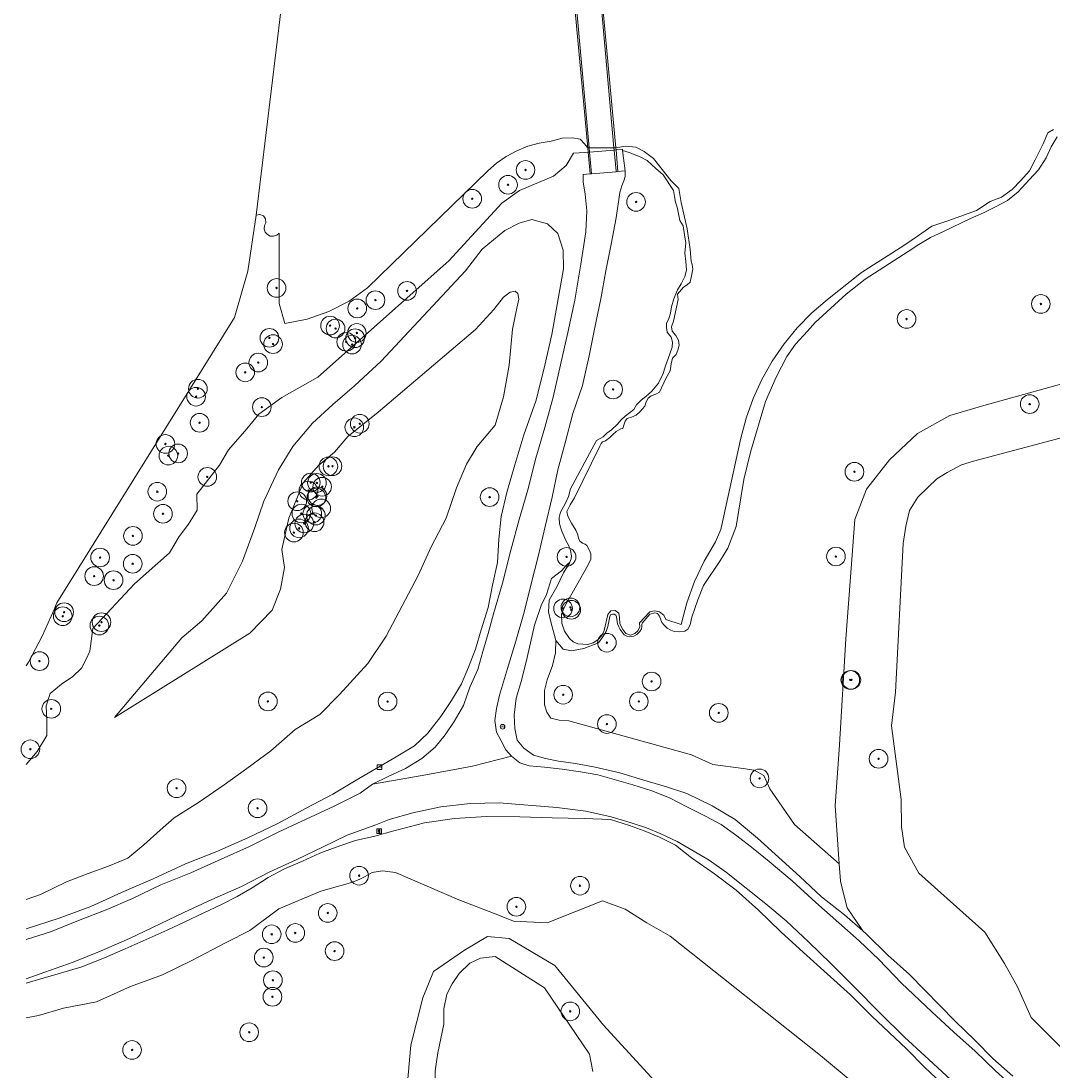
# Model space of a CAD drawing. Header units: metres. Extents: x 196496 to 197479, y 355139 to 356324.
# Tile 4 of 144: x 196829 to 196912, y 355295 to 355380. Entities that reach past the tile are written whole.
import ezdxf
from ezdxf.enums import TextEntityAlignment as Align

# ---------------------------------------------------------------- set-up
doc = ezdxf.new("R2010")
doc.units = ezdxf.units.M
doc.layers.get('0').update_dxf_attribs({"color": 252, "lineweight": 18})
for name, color, linetype, lineweight in [('B-WE-GK-KEERWAND_DAMWAND-G', 252, 'Continuous', 18), ('B-WE-GR-BEPLANTING_CULTUUR_BOSPLANTSOEN-GV', 252, 'Continuous', 18), ('B-WE-GR-BOOM-S', 252, 'Continuous', 18), ('B-WE-GW-TALUD_KRUIN-G', 252, 'Continuous', 18), ('B-WE-IE-MEUBILAIR-S', 252, 'Continuous', 18), ('B-WE-KW-KUNSTWERK_DEK-GV', 252, 'Continuous', 18), ('B-WE-OG-TERREIN_BEGROEID-GV', 252, 'Continuous', 18), ('B-WE-OG-TERREIN_OEVER-GV', 252, 'Continuous', 18), ('B-WE-OG-WATER-GV', 252, 'Continuous', 18), ('B-WE-OG-WATER_MEER-GV', 252, 'Continuous', 18), ('B-WE-OG-WATER_RIVIER-GV', 252, 'Continuous', 18), ('B-WE-VH-HALFVERHARDING-GV', 252, 'Continuous', 18), ('B-WE-VH-ONVERHARD_ZAND-GV', 252, 'Continuous', 18)]:
    doc.layers.add(name, color=color, linetype=linetype, lineweight=lineweight)
doc.styles.add('NLCS-ISO', font='NLCS-ISO.ttf')

# ---------------------------------------------------------------- blocks, each defined once
blk = doc.blocks.new('SIE-MEUBILAIR_BORD_INFORMATIE-SO')
h = blk.add_hatch(color=256)
h.dxf.hatch_style = 1
h.paths.add_polyline_path([(0.13, 0.2), (-0.33, 0.2), (-0.33, 0.08), (-0.13, 0.08), (-0.13, -0.65), (0.13, -0.65)])
h = blk.add_hatch(color=256)
h.dxf.hatch_style = 1
edge = h.paths.add_edge_path()
edge.add_arc((0, 0.5), 0.149, 0, 360)
for points in [[(-0.75, -0.75), (0.75, -0.75), (0.75, 0.75), (-0.75, 0.75)], [(0.13, 0.2), (-0.33, 0.2), (-0.33, 0.08), (-0.13, 0.08), (-0.13, -0.65), (0.13, -0.65)]]:
    blk.add_lwpolyline(points, close=True)
blk.add_circle((0, 0.5), 0.149)
blk = doc.blocks.new('SIE-MEUBILAIR_BORD_WEGWIJZER-SO')
blk.add_lwpolyline([(-0.75, -0.75), (0.75, -0.75), (0.75, 0.75), (-0.75, 0.75)], close=True)
at = {"style": 'NLCS-ISO'}
blk.add_text('ww', height=0.75, dxfattribs=at).set_placement((0, 0.125), align=Align.MIDDLE_CENTER)
blk = doc.blocks.new('SIE-MEUBILAIR_PAAL_VERKEERSBORD-SO')
blk.add_circle((0, 0), 0.75)
at = {"style": 'NLCS-ISO'}
blk.add_text('vb', height=0.75, dxfattribs=at).set_placement((0, 0.07), align=Align.MIDDLE_CENTER)
blk = doc.blocks.new('SGR-BOOM_GBKN-SO')
at = {"color": 0, "linetype": 'ByBlock', "lineweight": 18}
for radius in [3, 0.225]:
    blk.add_circle((0, 0), radius, dxfattribs=at)

msp = doc.modelspace()

# ---------------------------------------------------------------- linework, layer by layer
at = {"layer": 'B-WE-GK-KEERWAND_DAMWAND-G', "flags": 128}
for points in [[(196873.79, 355367.187), (196874.084, 355367.213)], [(196874.084, 355367.213), (196874.368, 355367.238)], [(196876.603, 355367.435), (196877.192, 355367.487)]]:
    msp.add_lwpolyline(points, dxfattribs=at)
at = {"layer": 'B-WE-GR-BEPLANTING_CULTUUR_BOSPLANTSOEN-GV', "flags": 128}
for points in [[(196911.609, 355370.815), (196911.149, 355370.557), (196910.784, 355369.65), (196910.143, 355368.379), (196909.68, 355367.482), (196908.977, 355366.708), (196908.279, 355365.977), (196907.435, 355365.374), (196906.512, 355365.022), (196905.413, 355364.29), (196903.12, 355363.481), (196901.829, 355363.055), (196900.75, 355362.293), (196899.58, 355361.489), (196896.181, 355359.32), (196893.431, 355357.156), (196892.181, 355356.073), (196891.015, 355354.876), (196889.948, 355353.574), (196888.992, 355352.18), (196888.16, 355350.709), (196887.46, 355349.178), (196886.897, 355347.604), (196886.474, 355346.006), (196884.857, 355338.656), (196884.44, 355337.663), (196883.523, 355336.104), (196882.751, 355334.459), (196882.134, 355332.751), (196881.68, 355331), (196880.439, 355331.42), (196880.274, 355331.761), (196879.948, 355332.025), (196879.538, 355332.114), (196879.169, 355332.028), (196878.34, 355331.152), (196878.367, 355330.804), (196878.21, 355330.492), (196877.943, 355330.281), (196877.621, 355330.168), (196877.237, 355330.293), (196876.979, 355330.603), (196876.758, 355331.062), (196876.724, 355331.57), (196876.668, 355331.924), (196876.383, 355332.141), (196876.027, 355332.1), (196875.799, 355331.823), (196875.503, 355330.526), (196875.295, 355330.121), (196874.984, 355329.788), (196874.599, 355329.548), (196874.166, 355329.409), (196873.364, 355329.453), (196872.997, 355329.626), (196872.694, 355329.897), (196872.314, 355330.478), (196872.082, 355331.133), (196872.064, 355331.836), (196872.318, 355332.491), (196874.218, 355335.8), (196874.419, 355336.278), (196874.418, 355336.683), (196874.324, 355336.959), (196874.105, 355337.371), (196873.966, 355337.481), (196873.739, 355337.551), (196873.543, 355337.706), (196873.427, 355337.949), (196873.378, 355338.232), (196873.202, 355338.59), (196872.862, 355339.162), (196872.561, 355339.717), (196872.488, 355340.107), (196872.749, 355340.646), (196873.109, 355341.193), (196875.131, 355345.344), (196875.253, 355345.571), (196875.361, 355345.693), (196875.594, 355345.775), (196875.959, 355346.043), (196876.165, 355346.259), (196876.452, 355346.518), (196876.836, 355346.743), (196876.996, 355346.784), (196877.061, 355347.043), (196877.184, 355347.356), (196877.352, 355347.58), (196877.7, 355347.695), (196878.071, 355347.835), (196878.376, 355348.128), (196878.765, 355348.557), (196878.876, 355348.906), (196879.041, 355349.208), (196879.256, 355349.387), (196879.646, 355349.529), (196879.944, 355349.694), (196880.456, 355350.788), (196880.796, 355351.422), (196880.874, 355351.959), (196880.997, 355352.416), (196881.292, 355352.728), (196881.41, 355353.082), (196881.518, 355353.478), (196881.475, 355353.878), (196881.252, 355354.262), (196880.959, 355354.594), (196880.912, 355354.945), (196881.061, 355355.406), (196881.428, 355357.151), (196881.398, 355357.566), (196881.867, 355358.132), (196882.168, 355358.316), (196882.411, 355358.526), (196882.502, 355359.039), (196882.622, 355359.575), (196882.563, 355359.957), (196882.474, 355360.218), (196882.401, 355361.169), (196882.153, 355362.839), (196881.692, 355364.951), (196881.482, 355366.059), (196880.844, 355366.703), (196879.461, 355368.484), (196878.719, 355369.04), (196878.025, 355369.395), (196877.203, 355369.474), (196876.44, 355369.345), (196876.428, 355369.345), (196876.278, 355369.345), (196874.275, 355369.343), (196874.172, 355369.343), (196873.887, 355369.686), (196873.599, 355370.004), (196873.569, 355370.038), (196872.949, 355370.153), (196872.118, 355370.116), (196871.22, 355369.882), (196870.277, 355369.727), (196869.351, 355369.467), (196868.46, 355369.105), (196867.621, 355368.649), (196866.846, 355368.109), (196866.148, 355367.5), (196856.473, 355358.08), (196854.99, 355357.016), (196853.354, 355356.167), (196851.613, 355355.562), (196849.821, 355355.216), (196849.358, 355356.819), (196849.378, 355362.479), (196849.185, 355362.313), (196848.925, 355362.226), (196848.651, 355362.248), (196848.424, 355362.363), (196848.255, 355362.552), (196848.163, 355362.811), (196848.18, 355363.085), (196848.29, 355363.314), (196848.28, 355363.619), (196848.106, 355363.869), (196847.824, 355363.984), (196847.525, 355363.928), (196846.849, 355359.434), (196845.783, 355355.698), (196831.489, 355332.75), (196831.278, 355332.224), (196830.309, 355330.084), (196829.212, 355327.978), (196829.043, 355327.694)], [(196829.043, 355319.75), (196829.91, 355320.793), (196830.688, 355322.08), (196830.695, 355323.26), (196830.651, 355324.469), (196830.947, 355325.477), (196831.872, 355326.225), (196832.773, 355326.839), (196833.475, 355327.496), (196833.862, 355328.223), (196834.153, 355328.869), (196834.383, 355330.682), (196837.731, 355334.272), (196840.548, 355336.787), (196841.335, 355338.096), (196842.087, 355339.08), (196842.781, 355340.195), (196842.745, 355341.501), (196844.567, 355343.835), (196845.298, 355345.07), (196846.778, 355346.758), (196847.743, 355347.936), (196849.594, 355349.263), (196852.484, 355350.891), (196863.006, 355360.247), (196867.267, 355364.896), (196868.696, 355365.9), (196871.427, 355367.067), (196872.433, 355367.925), (196873.039, 355368.906), (196873.934, 355368.97), (196874.206, 355368.993), (196874.306, 355369.001), (196876.294, 355369.165), (196876.443, 355369.178), (196876.952, 355369.22), (196876.964, 355369.133), (196877.498, 355368.967), (196878.385, 355368.626), (196878.947, 355368.31), (196879.637, 355367.671), (196880.225, 355367.172), (196881.061, 355365.92), (196881.14, 355365.435), (196881.228, 355364.98), (196881.36, 355364.558), (196881.573, 355363.496), (196881.845, 355363.079), (196881.959, 355362.345), (196882.048, 355361.67), (196881.987, 355360.894), (196882.06, 355360.198), (196882.122, 355359.492), (196881.964, 355358.993), (196881.675, 355358.41), (196881.388, 355357.925), (196881.09, 355357.201), (196880.904, 355356.564), (196880.835, 355356.05), (196880.686, 355355.612), (196880.512, 355355.202), (196880.49, 355354.891), (196880.559, 355354.523), (196880.883, 355354.128), (196880.997, 355353.713), (196880.949, 355353.324), (196880.794, 355352.847), (196880.63, 355352.414), (196880.422, 355351.803), (196880.226, 355351.188), (196879.857, 355350.426), (196879.321, 355349.784), (196878.828, 355349.356), (196878.475, 355349.062), (196878.094, 355348.685), (196877.866, 355348.291), (196877.178, 355347.775), (196876.867, 355347.481), (196876.538, 355347.09), (196876.08, 355346.664), (196875.696, 355346.397), (196875.398, 355346.115), (196874.864, 355345.805), (196872.791, 355341.922), (196872.616, 355341.304), (196872.432, 355340.886), (196872.209, 355340.466), (196871.972, 355340.054), (196871.873, 355339.619), (196871.901, 355339.094), (196872.093, 355338.516), (196872.421, 355337.772), (196872.613, 355337.384), (196872.798, 355336.969), (196872.86, 355336.537), (196872.827, 355336.283), (196872.731, 355336.028), (196872.702, 355335.95), (196872.214, 355335.161), (196871.677, 355334.037), (196871.07, 355332.963), (196871.004, 355332.037), (196871.191, 355331.217), (196871.607, 355329.718), (196872.208, 355329.036), (196872.876, 355328.907), (196873.852, 355329.087), (196875.041, 355329.552), (196875.386, 355330.014), (196875.665, 355330.447), (196875.775, 355330.853), (196875.901, 355331.38), (196875.949, 355331.669), (196876.013, 355331.801), (196876.154, 355331.85), (196876.302, 355331.85), (196876.422, 355331.753), (196876.476, 355331.621), (196876.552, 355331.074), (196876.663, 355330.824), (196876.772, 355330.607), (196876.925, 355330.384), (196877.109, 355330.194), (196877.307, 355330.088), (196877.548, 355330.016), (196877.867, 355330.076), (196878.121, 355330.212), (196878.357, 355330.441), (196878.483, 355330.669), (196878.51, 355330.82), (196878.51, 355331.026), (196878.535, 355331.126), (196879.149, 355331.838), (196879.56, 355331.958), (196879.787, 355331.89), (196879.939, 355331.69), (196880.129, 355331.183), (196880.324, 355330.951), (196880.561, 355330.709), (196880.862, 355330.551), (196881.115, 355330.44), (196881.565, 355330.42), (196881.97, 355330.483), (196882.208, 355330.631), (196882.402, 355330.984), (196882.533, 355331.594), (196883.031, 355333.008), (196883.467, 355334.138), (196884.833, 355336.19), (196885.43, 355337.142), (196886.108, 355338.894), (196886.728, 355342.659), (196887.264, 355344.864), (196888.469, 355348.953), (196889.309, 355350.89), (196890.183, 355352.556), (196890.861, 355353.541), (196891.845, 355354.606), (196892.442, 355355.301), (196894.943, 355357.561), (196896.479, 355358.78), (196899.933, 355361.006), (196900.773, 355361.579), (196901.714, 355362.134), (196902.725, 355362.598), (196904.93, 355363.645), (196905.982, 355364.121), (196906.94, 355364.592), (196907.924, 355365.101), (196908.771, 355365.808), (196909.66, 355366.755), (196910.392, 355367.56), (196911.019, 355368.535), (196911.417, 355369.412), (196911.898, 355370.212)], [(196829.043, 355306.536), (196831.693, 355307.398), (196834.227, 355308.328), (196836.701, 355309.454), (196839.228, 355310.562), (196841.834, 355311.769), (196844.353, 355312.764), (196846.858, 355313.854), (196849.267, 355315.017), (196851.533, 355316.248), (196853.683, 355317.364), (196855.557, 355318.497), (196858.763, 355320.379), (196860.238, 355321.268), (196861.316, 355322.288), (196862.374, 355323.614), (196863.217, 355324.893), (196864.031, 355326.25), (196864.594, 355327.584), (196865.139, 355329.023), (196865.6, 355330.586), (196866.171, 355332.371), (196866.503, 355334.184), (196866.915, 355336.002), (196867.031, 355337.884), (196867.199, 355339.703), (196867.678, 355341.63), (196868.31, 355343.845), (196869.046, 355346.263), (196870.023, 355349.038), (196870.732, 355351.855), (196871.277, 355354.34), (196872.235, 355359.621), (196872.188, 355361.108), (196871.78, 355362.459), (196870.947, 355363.229), (196869.673, 355363.585), (196868.667, 355363.278), (196867.513, 355362.7), (196865.689, 355361.188), (196864.347, 355359.451), (196857.576, 355352.187), (196855.411, 355350.202), (196853.674, 355348.713), (196852.055, 355347.211), (196850.476, 355345.329), (196849.302, 355343.439), (196848.145, 355340.927), (196847.391, 355338.74), (196846.43, 355336.11), (196845.145, 355333.544), (196843.164, 355331.299), (196841.535, 355329.939), (196836.134, 355323.543), (196847.003, 355330.317), (196848.8, 355332.178), (196849.476, 355333.842), (196849.787, 355335.6), (196849.58, 355337.048), (196850.147, 355339.552), (196851.288, 355342.403), (196852.547, 355343.836), (196853.806, 355344.872), (196854.89, 355346.139), (196857.314, 355348.092), (196865.152, 355354.723), (196866.619, 355356.343), (196867.391, 355357.334), (196867.938, 355357.725), (196868.334, 355357.818), (196868.564, 355357.616), (196868.623, 355357.168), (196868.48, 355356.454), (196868.11, 355354.758), (196867.86, 355351.872), (196867.399, 355349.328), (196866.731, 355347.047), (196865.286, 355345.322), (196864.435, 355343.912), (196863.615, 355342.005), (196862.779, 355339.559), (196861.597, 355337.246), (196860.536, 355334.946), (196859.263, 355332.502), (196857.967, 355330.066), (196856.495, 355327.868), (196854.22, 355325.372), (196852.634, 355323.764), (196850.647, 355322.561), (196848.709, 355320.861), (196846.781, 355319.443), (196844.945, 355318.124), (196842.879, 355316.694), (196840.94, 355315.462), (196839.808, 355314.485), (196838.476, 355313.306), (196837.191, 355312.233), (196835.64, 355311.591), (196834.007, 355311.004), (196832.276, 355310.322), (196830.183, 355309.316), (196829.043, 355308.905)], [(196829.043, 355308.905), (196830.183, 355309.316), (196832.276, 355310.322), (196834.007, 355311.004), (196835.64, 355311.591), (196837.191, 355312.233), (196838.476, 355313.306), (196839.808, 355314.485), (196840.94, 355315.462), (196842.879, 355316.694), (196844.945, 355318.124), (196846.781, 355319.443), (196848.709, 355320.861), (196850.647, 355322.561), (196852.634, 355323.764), (196854.22, 355325.372), (196856.495, 355327.868), (196857.967, 355330.066), (196859.263, 355332.502), (196860.536, 355334.946), (196861.597, 355337.246), (196862.779, 355339.559), (196863.615, 355342.005), (196864.435, 355343.912), (196865.286, 355345.322), (196866.731, 355347.047), (196867.399, 355349.328), (196867.86, 355351.872), (196868.11, 355354.758), (196868.48, 355356.454), (196868.623, 355357.168), (196868.564, 355357.616), (196868.334, 355357.818), (196867.938, 355357.725), (196867.391, 355357.334), (196866.619, 355356.343), (196865.152, 355354.723), (196857.314, 355348.092), (196854.89, 355346.139), (196853.806, 355344.872), (196852.547, 355343.836), (196851.288, 355342.403), (196850.147, 355339.552), (196849.58, 355337.048), (196849.787, 355335.6), (196849.476, 355333.842), (196848.8, 355332.178), (196847.003, 355330.317), (196836.134, 355323.543)], [(196914.875, 355351.089), (196911.416, 355350.116), (196905.998, 355348.631), (196903.272, 355347.81), (196900.674, 355346.372), (196898.429, 355344.262), (196896.57, 355341.897), (196895.64, 355339.447), (196895.376, 355335.878), (196894.908, 355329.852), (196894.407, 355321.345), (196894.072, 355316.428), (196894.392, 355311.761), (196894.486, 355310.391), (196894.488, 355310.357), (196895.018, 355308.235), (196896.279, 355306.381), (196896.583, 355306.115), (196898.303, 355304.426), (196900.024, 355302.878), (196903.708, 355299.106), (196905.279, 355297.581), (196906.737, 355296.119), (196908.346, 355294.699)], [(196913.915, 355295.315), (196909.814, 355299.405), (196908.713, 355301.872), (196907.675, 355303.759), (196906.082, 355306.273), (196900.785, 355311.021), (196899.621, 355313.111), (196899.399, 355314.74), (196899.355, 355316.939), (196898.575, 355322.873), (196898.897, 355325.581), (196899.526, 355337.535), (196899.745, 355338.907), (196900.021, 355340.188), (196900.715, 355341.25), (196901.54, 355342.046), (196902.22, 355342.731), (196903.063, 355343.228), (196904.209, 355343.854), (196905.185, 355344.152), (196918.078, 355347.588)], [(196903.031, 355293.732), (196901.26, 355295.382), (196899.783, 355296.897), (196897.013, 355299.507), (196895.28, 355301.233), (196893.416, 355302.931), (196891.507, 355304.628), (196889.699, 355306.308), (196887.886, 355308.055), (196886.097, 355309.65), (196884.369, 355310.964), (196882.498, 355312.253), (196881.231, 355313.264), (196879.945, 355313.921), (196878.719, 355314.433), (196877.534, 355314.855), (196875.997, 355315.32), (196873.874, 355315.403), (196871.31, 355315.473), (196868.725, 355315.555), (196866.039, 355315.574), (196863.458, 355315.422), (196861.047, 355315.057), (196858.571, 355314.424), (196857.045, 355313.98), (196855.494, 355313.656), (196854.233, 355313.227), (196852.649, 355312.637), (196851.245, 355311.973), (196849.796, 355311.355), (196848.477, 355310.667), (196847.207, 355309.844), (196845.989, 355309.152), (196844.743, 355308.508), (196843.269, 355307.793), (196841.793, 355307.115), (196840.359, 355306.437), (196836.988, 355304.943), (196835.328, 355304.222), (196833.506, 355303.482), (196831.783, 355302.972), (196830.035, 355302.478), (196829.043, 355302.179)], [(196829.043, 355299.398), (196830.015, 355299.575), (196832.022, 355300.16), (196834.685, 355300.665), (196837.407, 355301.91), (196839.979, 355302.856), (196842.354, 355304.002), (196845.098, 355305.447), (196846.998, 355306.416), (196849.342, 355308.141), (196852.718, 355309.561), (196854.926, 355310.174), (196855.32, 355310.315), (196855.79, 355310.515), (196856.269, 355310.749), (196856.832, 355311.072), (196857.681, 355311.208), (196858.707, 355311.059), (196863.812, 355308.883), (196866.948, 355307.655), (196868.212, 355307.152), (196870.915, 355307.018), (196875.37, 355308.785), (196877.182, 355308.12), (196878.927, 355307.017), (196880.795, 355305.942), (196892.893, 355296.346), (196909.722, 355282.34)]]:
    msp.add_lwpolyline(points, dxfattribs=at)
at = {"layer": 'B-WE-GR-BEPLANTING_CULTUUR_BOSPLANTSOEN-GV'}
for points in [[(196829.043, 355305.687), (196830.991, 355306.298), (196833.239, 355307.208), (196835.461, 355308.061), (196837.574, 355308.98), (196839.859, 355310.069), (196842.261, 355311.055), (196844.694, 355312.133), (196846.98, 355313.162), (196849.283, 355314.303), (196851.544, 355315.368), (196853.743, 355316.375), (196855.878, 355317.464), (196856.881, 355318.172), (196858.187, 355318.817), (196859.53, 355319.433), (196860.829, 355320.249), (196861.905, 355321.139), (196862.723, 355322.135), (196863.429, 355323.214), (196864.174, 355324.506), (196864.702, 355325.962), (196865.329, 355327.396), (196865.737, 355328.834), (196866.172, 355330.286), (196866.595, 355331.861), (196867.319, 355334.347), (196867.978, 355337), (196868.646, 355339.463), (196869.352, 355341.847), (196870.011, 355344.392), (196870.714, 355346.845), (196871.392, 355349.291), (196871.993, 355351.887), (196872.581, 355354.498), (196873.122, 355357.086), (196873.614, 355359.997), (196874.006, 355362.593), (196874.096, 355364.283), (196873.972, 355365.626), (196873.814, 355366.608), (196873.79, 355367.187), (196874.084, 355367.213), (196874.368, 355367.238), (196874.465, 355367.247), (196876.45, 355367.422), (196876.603, 355367.435), (196877.192, 355367.487), (196876.964, 355369.133), (196876.952, 355369.22), (196876.443, 355369.178), (196876.294, 355369.165), (196874.306, 355369.001), (196874.206, 355368.993), (196873.934, 355368.97), (196873.039, 355368.906), (196872.433, 355367.925), (196871.427, 355367.067), (196868.696, 355365.9), (196867.267, 355364.896), (196863.006, 355360.247), (196852.484, 355350.891), (196849.594, 355349.263), (196847.743, 355347.936), (196846.778, 355346.758), (196845.298, 355345.07), (196844.567, 355343.835), (196842.745, 355341.501), (196842.781, 355340.195), (196842.087, 355339.08), (196841.335, 355338.096), (196840.548, 355336.787), (196837.731, 355334.272), (196834.383, 355330.682), (196834.153, 355328.869), (196833.862, 355328.223), (196833.475, 355327.496), (196832.773, 355326.839), (196831.872, 355326.225), (196830.947, 355325.477), (196830.651, 355324.469), (196830.695, 355323.26), (196830.688, 355322.08), (196829.91, 355320.793), (196829.043, 355319.75)], [(196836.134, 355323.543), (196841.535, 355329.939), (196843.164, 355331.299), (196845.145, 355333.544), (196846.43, 355336.11), (196847.391, 355338.74), (196848.145, 355340.927), (196849.302, 355343.439), (196850.476, 355345.329), (196852.055, 355347.211), (196853.674, 355348.713), (196855.411, 355350.202), (196857.576, 355352.187), (196864.347, 355359.451), (196865.689, 355361.188), (196867.513, 355362.7), (196868.667, 355363.278), (196869.673, 355363.585), (196870.947, 355363.229), (196871.78, 355362.459), (196872.188, 355361.108), (196872.235, 355359.621), (196871.277, 355354.34), (196870.732, 355351.855), (196870.023, 355349.038), (196869.046, 355346.263), (196868.31, 355343.845), (196867.678, 355341.63), (196867.199, 355339.703), (196867.031, 355337.884), (196866.915, 355336.002), (196866.503, 355334.184), (196866.171, 355332.371), (196865.6, 355330.586), (196865.139, 355329.023), (196864.594, 355327.584), (196864.031, 355326.25), (196863.217, 355324.893), (196862.374, 355323.614), (196861.316, 355322.288), (196860.238, 355321.268), (196858.763, 355320.379), (196855.557, 355318.497), (196853.683, 355317.364), (196851.533, 355316.248), (196849.267, 355315.017), (196846.858, 355313.854), (196844.353, 355312.764), (196841.834, 355311.769), (196839.228, 355310.562), (196836.701, 355309.454), (196834.227, 355308.328), (196831.693, 355307.398), (196829.043, 355306.536)]]:
    msp.add_lwpolyline(points, dxfattribs=at)
at = {"layer": 'B-WE-GW-TALUD_KRUIN-G', "flags": 128}
msp.add_lwpolyline([(196914.875, 355351.089), (196911.416, 355350.116), (196905.998, 355348.631), (196903.272, 355347.81), (196900.674, 355346.372), (196898.429, 355344.262), (196896.57, 355341.897), (196895.64, 355339.447), (196895.376, 355335.878), (196894.908, 355329.852), (196894.407, 355321.345), (196894.072, 355316.428), (196894.392, 355311.761), (196894.486, 355310.391), (196894.488, 355310.357), (196895.018, 355308.235), (196896.279, 355306.381), (196896.583, 355306.115), (196898.303, 355304.426), (196900.024, 355302.878), (196903.708, 355299.106), (196905.279, 355297.581), (196906.737, 355296.119), (196908.346, 355294.699)], dxfattribs=at)
at = {"layer": 'B-WE-KW-KUNSTWERK_DEK-GV', "flags": 128}
msp.add_lwpolyline([(196874.206, 355368.993), (196874.368, 355367.238), (196874.465, 355367.247), (196876.45, 355367.422), (196876.603, 355367.435), (196876.443, 355369.178), (196876.428, 355369.345), (196875.474, 355379.733), (196875.396, 355380.585), (196875.227, 355382.429), (196875.106, 355382.419), (196873.106, 355382.251), (196872.982, 355382.241), (196873.161, 355380.304), (196874.172, 355369.343)], close=True, dxfattribs=at)
at = {"layer": 'B-WE-OG-TERREIN_BEGROEID-GV', "flags": 128}
for points in [[(196911.898, 355370.212), (196911.417, 355369.412), (196911.019, 355368.535), (196910.392, 355367.56), (196909.66, 355366.755), (196908.771, 355365.808), (196907.924, 355365.101), (196906.94, 355364.592), (196905.982, 355364.121), (196904.93, 355363.645), (196902.725, 355362.598), (196901.714, 355362.134), (196900.773, 355361.579), (196899.933, 355361.006), (196896.479, 355358.78), (196894.943, 355357.561), (196892.442, 355355.301), (196891.845, 355354.606), (196890.861, 355353.541), (196890.183, 355352.556), (196889.309, 355350.89), (196888.469, 355348.953), (196887.264, 355344.864), (196886.728, 355342.659), (196886.108, 355338.894), (196885.43, 355337.142), (196884.833, 355336.19), (196883.467, 355334.138), (196883.031, 355333.008), (196882.533, 355331.594), (196882.402, 355330.984), (196882.208, 355330.631), (196881.97, 355330.483), (196881.565, 355330.42), (196881.115, 355330.44), (196880.862, 355330.551), (196880.561, 355330.709), (196880.324, 355330.951), (196880.129, 355331.183), (196879.939, 355331.69), (196879.787, 355331.89), (196879.56, 355331.958), (196879.149, 355331.838), (196878.535, 355331.126), (196878.51, 355331.026), (196878.51, 355330.82), (196878.483, 355330.669), (196878.357, 355330.441), (196878.121, 355330.212), (196877.867, 355330.076), (196877.548, 355330.016), (196877.307, 355330.088), (196877.109, 355330.194), (196876.925, 355330.384), (196876.772, 355330.607), (196876.663, 355330.824), (196876.552, 355331.074), (196876.476, 355331.621), (196876.422, 355331.753), (196876.302, 355331.85), (196876.154, 355331.85), (196876.013, 355331.801), (196875.949, 355331.669), (196875.901, 355331.38), (196875.775, 355330.853), (196875.665, 355330.447), (196875.386, 355330.014), (196875.041, 355329.552), (196873.852, 355329.087), (196872.876, 355328.907), (196872.208, 355329.036), (196871.607, 355329.718), (196871.578, 355328.732), (196871.335, 355327.713), (196870.903, 355326.557), (196870.684, 355325.718), (196870.684, 355324.541), (196870.894, 355323.976), (196871.2, 355323.492), (196871.868, 355323.32), (196872.647, 355323.267), (196882.516, 355320.539), (196884.232, 355319.769), (196886.664, 355319.441), (196887.539, 355319.305), (196888.32, 355318.881), (196888.813, 355317.797), (196890.797, 355314.943), (196894.392, 355311.761), (196894.072, 355316.428), (196894.407, 355321.345), (196894.908, 355329.852), (196895.376, 355335.878), (196895.64, 355339.447), (196896.57, 355341.897), (196898.429, 355344.262), (196900.674, 355346.372), (196903.272, 355347.81), (196905.998, 355348.631), (196911.416, 355350.116), (196914.875, 355351.089)], [(196908.346, 355294.699), (196906.737, 355296.119), (196905.279, 355297.581), (196903.708, 355299.106), (196900.024, 355302.878), (196898.303, 355304.426), (196896.583, 355306.115), (196896.279, 355306.381), (196894.811, 355307.67), (196892.969, 355309.126), (196891.212, 355310.762), (196887.81, 355313.838), (196886.016, 355315.328), (196884.172, 355316.419), (196882.141, 355317.428), (196880.504, 355317.973), (196878.675, 355318.494), (196876.751, 355319.08), (196874.776, 355319.552), (196873.188, 355319.823), (196871.83, 355320.026), (196870.773, 355320.24), (196869.808, 355320.499), (196869.042, 355321.068), (196868.493, 355321.724), (196868.317, 355322.638), (196868.254, 355323.717), (196868.417, 355325.09), (196868.851, 355326.511), (196869.301, 355328.348), (196869.898, 355330.97), (196870.428, 355332.533), (196870.867, 355333.418), (196871.25, 355334.702), (196872.053, 355335.34), (196872.452, 355335.778), (196872.731, 355336.028), (196872.827, 355336.283), (196872.86, 355336.537), (196872.798, 355336.969), (196872.613, 355337.384), (196872.421, 355337.772), (196872.093, 355338.516), (196871.901, 355339.094), (196871.873, 355339.619), (196871.972, 355340.054), (196872.209, 355340.466), (196872.432, 355340.886), (196872.616, 355341.304), (196872.791, 355341.922), (196874.864, 355345.805), (196875.398, 355346.115), (196875.696, 355346.397), (196876.08, 355346.664), (196876.538, 355347.09), (196876.867, 355347.481), (196877.178, 355347.775), (196877.866, 355348.291), (196878.094, 355348.685), (196878.475, 355349.062), (196878.828, 355349.356), (196879.321, 355349.784), (196879.857, 355350.426), (196880.226, 355351.188), (196880.422, 355351.803), (196880.63, 355352.414), (196880.794, 355352.847), (196880.949, 355353.324), (196880.997, 355353.713), (196880.883, 355354.128), (196880.559, 355354.523), (196880.49, 355354.891), (196880.512, 355355.202), (196880.686, 355355.612), (196880.835, 355356.05), (196880.904, 355356.564), (196881.09, 355357.201), (196881.388, 355357.925), (196881.675, 355358.41), (196881.964, 355358.993), (196882.122, 355359.492), (196882.06, 355360.198), (196881.987, 355360.894), (196882.048, 355361.67), (196881.959, 355362.345), (196881.845, 355363.079), (196881.573, 355363.496), (196881.36, 355364.558), (196881.228, 355364.98), (196881.14, 355365.435), (196881.061, 355365.92), (196880.225, 355367.172), (196879.637, 355367.671), (196878.947, 355368.31), (196878.385, 355368.626), (196877.498, 355368.967), (196876.964, 355369.133), (196877.192, 355367.487), (196877.189, 355367.032), (196877.071, 355366.685), (196876.91, 355366.29), (196876.745, 355365.742), (196876.456, 355363.715), (196876.046, 355361.593), (196875.618, 355359.447), (196875.223, 355357.187), (196874.738, 355354.896), (196874.292, 355352.61), (196873.76, 355350.217), (196872.961, 355347.982), (196872.364, 355345.626), (196871.761, 355343.451), (196871.311, 355341.248), (196870.742, 355338.888), (196870.195, 355336.482), (196869.586, 355334.178), (196869.063, 355331.992), (196868.389, 355329.661), (196867.71, 355327.477), (196867.084, 355325.32), (196866.841, 355324.254), (196866.711, 355323.281), (196866.835, 355322.357), (196867.212, 355321.661), (196867.585, 355320.948), (196868.041, 355320.429), (196868.707, 355319.89), (196869.463, 355319.659), (196870.705, 355319.548), (196872.102, 355319.383), (196873.594, 355319.157), (196874.991, 355318.924), (196877.785, 355318.126), (196879.317, 355317.641), (196880.748, 355317.08), (196882.19, 355316.32), (196883.639, 355315.596), (196884.893, 355314.924), (196886.165, 355314.025), (196887.474, 355313.008), (196888.759, 355311.969), (196890.604, 355310.412), (196892.499, 355308.672), (196894.359, 355307.037), (196895.984, 355305.568), (196897.58, 355304.083), (196899.394, 355302.182), (196901.83, 355299.875), (196903.595, 355298.222), (196905.315, 355296.718), (196906.956, 355295.128), (196908.619, 355293.636)], [(196918.078, 355347.588), (196905.185, 355344.152), (196904.209, 355343.854), (196903.063, 355343.228), (196902.22, 355342.731), (196901.54, 355342.046), (196900.715, 355341.25), (196900.021, 355340.188), (196899.745, 355338.907), (196899.526, 355337.535), (196898.897, 355325.581), (196898.575, 355322.873), (196899.355, 355316.939), (196899.399, 355314.74), (196899.621, 355313.111), (196900.785, 355311.021), (196906.082, 355306.273), (196907.675, 355303.759), (196908.713, 355301.872), (196909.814, 355299.405), (196913.915, 355295.315)], [(196904.713, 355293.147), (196901.278, 355296.342), (196899.632, 355297.841), (196897.643, 355299.798), (196895.606, 355301.857), (196893.679, 355303.785), (196891.949, 355305.479), (196890.121, 355307.182), (196888.485, 355308.561), (196885.318, 355311.082), (196883.944, 355312.063), (196881.368, 355313.56), (196880.052, 355314.191), (196878.884, 355314.653), (196877.59, 355315.095), (196876.055, 355315.535), (196874.007, 355316.014), (196871.69, 355316.285), (196867.039, 355316.668), (196864.752, 355316.617), (196862.371, 355316.342), (196860.105, 355315.882), (196858.209, 355315.323), (196857.137, 355314.901), (196854.837, 355314.085), (196852.902, 355313.138), (196850.782, 355312.117), (196848.561, 355311.09), (196846.338, 355309.953), (196843.955, 355308.899), (196841.695, 355307.847), (196837.333, 355305.771), (196835.056, 355304.779), (196832.814, 355303.863), (196830.518, 355303.067), (196829.043, 355302.528)], [(196829.043, 355302.179), (196830.035, 355302.478), (196831.783, 355302.972), (196833.506, 355303.482), (196835.328, 355304.222), (196836.988, 355304.943), (196840.359, 355306.437), (196841.793, 355307.115), (196843.269, 355307.793), (196844.743, 355308.508), (196845.989, 355309.152), (196847.207, 355309.844), (196848.477, 355310.667), (196849.796, 355311.355), (196851.245, 355311.973), (196852.649, 355312.637), (196854.233, 355313.227), (196855.494, 355313.656), (196857.045, 355313.98), (196858.571, 355314.424), (196861.047, 355315.057), (196863.458, 355315.422), (196866.039, 355315.574), (196868.725, 355315.555), (196871.31, 355315.473), (196873.874, 355315.403), (196875.997, 355315.32), (196877.534, 355314.855), (196878.719, 355314.433), (196879.945, 355313.921), (196881.231, 355313.264), (196882.498, 355312.253), (196884.369, 355310.964), (196886.097, 355309.65), (196887.886, 355308.055), (196889.699, 355306.308), (196891.507, 355304.628), (196893.416, 355302.931), (196895.28, 355301.233), (196897.013, 355299.507), (196899.783, 355296.897), (196901.26, 355295.382), (196903.031, 355293.732)], [(196859.557, 355292.66), (196859.942, 355297.184), (196860.925, 355300.986), (196861.769, 355303.1), (196864.252, 355304.84), (196866.101, 355305.915), (196867.842, 355305.77), (196871.527, 355303.605), (196875.441, 355298.788), (196883.085, 355290.468)]]:
    msp.add_lwpolyline(points, dxfattribs=at)
msp.add_lwpolyline([(196894.392, 355311.761), (196890.797, 355314.943), (196888.813, 355317.797), (196888.32, 355318.881), (196887.539, 355319.305), (196886.664, 355319.441), (196884.232, 355319.769), (196882.516, 355320.539), (196872.647, 355323.267), (196871.868, 355323.32), (196871.2, 355323.492), (196870.894, 355323.976), (196870.684, 355324.541), (196870.684, 355325.718), (196870.903, 355326.557), (196871.335, 355327.713), (196871.578, 355328.732), (196871.607, 355329.718), (196871.191, 355331.217), (196871.004, 355332.037), (196871.07, 355332.963), (196871.677, 355334.037), (196872.214, 355335.161), (196872.702, 355335.95), (196872.731, 355336.028), (196872.452, 355335.778), (196872.053, 355335.34), (196871.25, 355334.702), (196870.867, 355333.418), (196870.428, 355332.533), (196869.898, 355330.97), (196869.301, 355328.348), (196868.851, 355326.511), (196868.417, 355325.09), (196868.254, 355323.717), (196868.317, 355322.638), (196868.493, 355321.724), (196869.042, 355321.068), (196869.808, 355320.499), (196870.773, 355320.24), (196871.83, 355320.026), (196873.188, 355319.823), (196874.776, 355319.552), (196876.751, 355319.08), (196878.675, 355318.494), (196880.504, 355317.973), (196882.141, 355317.428), (196884.172, 355316.419), (196886.016, 355315.328), (196887.81, 355313.838), (196891.212, 355310.762), (196892.969, 355309.126), (196894.811, 355307.67), (196896.279, 355306.381), (196895.018, 355308.235), (196894.488, 355310.357), (196894.486, 355310.391)], close=True, dxfattribs=at)
at = {"layer": 'B-WE-OG-TERREIN_BEGROEID-GV'}
msp.add_lwpolyline([(196909.722, 355282.34), (196892.893, 355296.346), (196880.795, 355305.942), (196878.927, 355307.017), (196877.182, 355308.12), (196875.37, 355308.785), (196870.915, 355307.018), (196868.212, 355307.152), (196866.948, 355307.655), (196863.812, 355308.883), (196858.707, 355311.059), (196857.681, 355311.208), (196856.832, 355311.072), (196856.269, 355310.749), (196855.79, 355310.515), (196855.32, 355310.315), (196854.926, 355310.174), (196852.718, 355309.561), (196849.342, 355308.141), (196846.998, 355306.416), (196845.098, 355305.447), (196842.354, 355304.002), (196839.979, 355302.856), (196837.407, 355301.91), (196834.685, 355300.665), (196832.022, 355300.16), (196830.015, 355299.575), (196829.043, 355299.398)], dxfattribs=at)
at = {"layer": 'B-WE-OG-TERREIN_OEVER-GV', "flags": 128}
for points in [[(196883.085, 355290.468), (196875.441, 355298.788), (196871.527, 355303.605), (196867.842, 355305.77), (196866.101, 355305.915), (196864.252, 355304.84), (196861.769, 355303.1), (196860.925, 355300.986), (196859.942, 355297.184), (196859.557, 355292.66)], [(196861.914, 355293.903), (196861.914, 355295.114), (196862.108, 355296.567), (196862.602, 355298.879), (196862.602, 355300.115), (196862.844, 355301.291), (196863.28, 355302.115), (196863.828, 355302.938), (196864.701, 355303.788), (196865.557, 355304.171), (196866.735, 355304.327), (196870.696, 355301.788), (196874.302, 355296.475), (196874.584, 355295.062)]]:
    msp.add_lwpolyline(points, dxfattribs=at)
at = {"layer": 'B-WE-OG-WATER-GV', "flags": 128}
msp.add_lwpolyline([(196851.142, 355393.877), (196847.525, 355363.928), (196847.824, 355363.984), (196848.106, 355363.869), (196848.28, 355363.619), (196848.29, 355363.314), (196848.18, 355363.085), (196848.163, 355362.811), (196848.255, 355362.552), (196848.424, 355362.363), (196848.651, 355362.248), (196848.925, 355362.226), (196849.185, 355362.313), (196849.378, 355362.479), (196849.358, 355356.819), (196849.821, 355355.216), (196851.613, 355355.562), (196853.354, 355356.167), (196854.99, 355357.016), (196856.473, 355358.08), (196866.148, 355367.5), (196866.846, 355368.109), (196867.621, 355368.649), (196868.46, 355369.105), (196869.351, 355369.467), (196870.277, 355369.727), (196871.22, 355369.882), (196872.118, 355370.116), (196872.949, 355370.153), (196873.569, 355370.038), (196873.599, 355370.004), (196873.887, 355369.686), (196874.172, 355369.343), (196874.275, 355369.343), (196876.278, 355369.345), (196876.428, 355369.345), (196876.44, 355369.345), (196877.203, 355369.474), (196878.025, 355369.395), (196878.719, 355369.04), (196879.461, 355368.484), (196880.844, 355366.703), (196881.482, 355366.059), (196881.692, 355364.951), (196882.153, 355362.839), (196882.401, 355361.169), (196882.474, 355360.218), (196882.563, 355359.957), (196882.622, 355359.575), (196882.502, 355359.039), (196882.411, 355358.526), (196882.168, 355358.316), (196881.867, 355358.132), (196881.398, 355357.566), (196881.428, 355357.151), (196881.061, 355355.406), (196880.912, 355354.945), (196880.959, 355354.594), (196881.252, 355354.262), (196881.475, 355353.878), (196881.518, 355353.478), (196881.41, 355353.082), (196881.292, 355352.728), (196880.997, 355352.416), (196880.874, 355351.959), (196880.796, 355351.422), (196880.456, 355350.788), (196879.944, 355349.694), (196879.646, 355349.529), (196879.256, 355349.387), (196879.041, 355349.208), (196878.876, 355348.906), (196878.765, 355348.557), (196878.376, 355348.128), (196878.071, 355347.835), (196877.7, 355347.695), (196877.352, 355347.58), (196877.184, 355347.356), (196877.061, 355347.043), (196876.996, 355346.784), (196876.836, 355346.743), (196876.452, 355346.518), (196876.165, 355346.259), (196875.959, 355346.043), (196875.594, 355345.775), (196875.361, 355345.693), (196875.253, 355345.571), (196875.131, 355345.344), (196873.109, 355341.193), (196872.749, 355340.646), (196872.488, 355340.107), (196872.561, 355339.717), (196872.862, 355339.162), (196873.202, 355338.59), (196873.378, 355338.232), (196873.427, 355337.949), (196873.543, 355337.706), (196873.739, 355337.551), (196873.966, 355337.481), (196874.105, 355337.371), (196874.324, 355336.959), (196874.418, 355336.683), (196874.419, 355336.278), (196874.218, 355335.8), (196872.318, 355332.491), (196872.064, 355331.836), (196872.082, 355331.133), (196872.314, 355330.478), (196872.694, 355329.897), (196872.997, 355329.626), (196873.364, 355329.453), (196874.166, 355329.409), (196874.599, 355329.548), (196874.984, 355329.788), (196875.295, 355330.121), (196875.503, 355330.526), (196875.799, 355331.823), (196876.027, 355332.1), (196876.383, 355332.141), (196876.668, 355331.924), (196876.724, 355331.57), (196876.758, 355331.062), (196876.979, 355330.603), (196877.237, 355330.293), (196877.621, 355330.168), (196877.943, 355330.281), (196878.21, 355330.492), (196878.367, 355330.804), (196878.34, 355331.152), (196879.169, 355332.028), (196879.538, 355332.114), (196879.948, 355332.025), (196880.274, 355331.761), (196880.439, 355331.42), (196881.68, 355331), (196882.134, 355332.751), (196882.751, 355334.459), (196883.523, 355336.104), (196884.44, 355337.663), (196884.857, 355338.656), (196886.474, 355346.006), (196886.897, 355347.604), (196887.46, 355349.178), (196888.16, 355350.709), (196888.992, 355352.18), (196889.948, 355353.574), (196891.015, 355354.876), (196892.181, 355356.073), (196893.431, 355357.156), (196896.181, 355359.32), (196899.58, 355361.489), (196900.75, 355362.293), (196901.829, 355363.055), (196903.12, 355363.481), (196905.413, 355364.29), (196906.512, 355365.022), (196907.435, 355365.374), (196908.279, 355365.977), (196908.977, 355366.708), (196909.68, 355367.482), (196910.143, 355368.379), (196910.784, 355369.65), (196911.149, 355370.557), (196911.609, 355370.815)], dxfattribs=at)
at = {"layer": 'B-WE-OG-WATER_MEER-GV', "flags": 128}
msp.add_lwpolyline([(196874.584, 355295.062), (196874.302, 355296.475), (196870.696, 355301.788), (196866.735, 355304.327), (196865.557, 355304.171), (196864.701, 355303.788), (196863.828, 355302.938), (196863.28, 355302.115), (196862.844, 355301.291), (196862.602, 355300.115), (196862.602, 355298.879), (196862.108, 355296.567), (196861.914, 355295.114), (196861.914, 355293.903)], dxfattribs=at)
at = {"layer": 'B-WE-OG-WATER_RIVIER-GV', "flags": 128}
msp.add_lwpolyline([(196829.043, 355327.694), (196829.212, 355327.978), (196830.309, 355330.084), (196831.278, 355332.224), (196831.489, 355332.75), (196845.783, 355355.698), (196846.849, 355359.434), (196847.525, 355363.928), (196851.142, 355393.877)], dxfattribs=at)
at = {"layer": 'B-WE-VH-HALFVERHARDING-GV', "flags": 128}
msp.add_lwpolyline([(196874.465, 355367.247), (196876.45, 355367.422), (196876.447, 355367.46), (196876.294, 355369.165), (196876.278, 355369.345), (196875.271, 355380.569), (196875.107, 355382.403), (196875.106, 355382.419), (196873.106, 355382.251), (196873.107, 355382.242), (196873.281, 355380.319), (196874.275, 355369.343), (196874.306, 355369.001), (196874.462, 355367.283)], close=True, dxfattribs=at)
at = {"layer": 'B-WE-VH-ONVERHARD_ZAND-GV', "flags": 128}
msp.add_lwpolyline([(196873.79, 355367.187), (196873.814, 355366.608), (196873.972, 355365.626), (196874.096, 355364.283), (196874.006, 355362.593), (196873.614, 355359.997), (196873.122, 355357.086), (196872.581, 355354.498), (196871.993, 355351.887), (196871.392, 355349.291), (196870.714, 355346.845), (196870.011, 355344.392), (196869.352, 355341.847), (196868.646, 355339.463), (196867.978, 355337), (196867.319, 355334.347), (196866.595, 355331.861), (196866.172, 355330.286), (196865.737, 355328.834), (196865.329, 355327.396), (196864.702, 355325.962), (196864.174, 355324.506), (196863.429, 355323.214), (196862.723, 355322.135), (196861.905, 355321.139), (196860.829, 355320.249), (196859.53, 355319.433), (196858.187, 355318.817), (196856.881, 355318.172), (196861.15, 355318.922), (196864.912, 355319.625), (196868.041, 355320.429), (196867.585, 355320.948), (196867.212, 355321.661), (196866.835, 355322.357), (196866.711, 355323.281), (196866.841, 355324.254), (196867.084, 355325.32), (196867.71, 355327.477), (196868.389, 355329.661), (196869.063, 355331.992), (196869.586, 355334.178), (196870.195, 355336.482), (196870.742, 355338.888), (196871.311, 355341.248), (196871.761, 355343.451), (196872.364, 355345.626), (196872.961, 355347.982), (196873.76, 355350.217), (196874.292, 355352.61), (196874.738, 355354.896), (196875.223, 355357.187), (196875.618, 355359.447), (196876.046, 355361.593), (196876.456, 355363.715), (196876.745, 355365.742), (196876.91, 355366.29), (196877.071, 355366.685), (196877.189, 355367.032), (196877.192, 355367.487), (196876.603, 355367.435), (196876.45, 355367.422), (196874.465, 355367.247), (196874.368, 355367.238), (196874.084, 355367.213)], close=True, dxfattribs=at)
msp.add_lwpolyline([(196908.619, 355293.636), (196906.956, 355295.128), (196905.315, 355296.718), (196903.595, 355298.222), (196901.83, 355299.875), (196899.394, 355302.182), (196897.58, 355304.083), (196895.984, 355305.568), (196894.359, 355307.037), (196892.499, 355308.672), (196890.604, 355310.412), (196888.759, 355311.969), (196887.474, 355313.008), (196886.165, 355314.025), (196884.893, 355314.924), (196883.639, 355315.596), (196882.19, 355316.32), (196880.748, 355317.08), (196879.317, 355317.641), (196877.785, 355318.126), (196874.991, 355318.924), (196873.594, 355319.157), (196872.102, 355319.383), (196870.705, 355319.548), (196869.463, 355319.659), (196868.707, 355319.89), (196868.041, 355320.429), (196864.912, 355319.625), (196861.15, 355318.922), (196856.881, 355318.172), (196855.878, 355317.464), (196853.743, 355316.375), (196851.544, 355315.368), (196849.283, 355314.303), (196846.98, 355313.162), (196844.694, 355312.133), (196842.261, 355311.055), (196839.859, 355310.069), (196837.574, 355308.98), (196835.461, 355308.061), (196833.239, 355307.208), (196830.991, 355306.298), (196829.043, 355305.687)], dxfattribs=at)
at = {"layer": 'B-WE-VH-ONVERHARD_ZAND-GV'}
msp.add_lwpolyline([(196829.043, 355302.528), (196830.518, 355303.067), (196832.814, 355303.863), (196835.056, 355304.779), (196837.333, 355305.771), (196841.695, 355307.847), (196843.955, 355308.899), (196846.338, 355309.953), (196848.561, 355311.09), (196850.782, 355312.117), (196852.902, 355313.138), (196854.837, 355314.085), (196857.137, 355314.901), (196858.209, 355315.323), (196860.105, 355315.882), (196862.371, 355316.342), (196864.752, 355316.617), (196867.039, 355316.668), (196871.69, 355316.285), (196874.007, 355316.014), (196876.055, 355315.535), (196877.59, 355315.095), (196878.884, 355314.653), (196880.052, 355314.191), (196881.368, 355313.56), (196883.944, 355312.063), (196885.318, 355311.082), (196888.485, 355308.561), (196890.121, 355307.182), (196891.949, 355305.479), (196893.679, 355303.785), (196895.606, 355301.857), (196897.643, 355299.798), (196899.632, 355297.841), (196901.278, 355296.342), (196904.713, 355293.147)], dxfattribs=at)

# ---------------------------------------------------------------- block references
at = {"layer": 'B-WE-GR-BOOM-S', "xscale": 0.25, "yscale": 0.25, "zscale": 0.25}
for p in [(196869.169, 355367.56), (196867.763, 355366.368), (196864.887, 355365.247), (196878.055, 355364.992), (196849.159, 355358.071), (196859.644, 355357.837), (196855.643, 355356.427), (196857.105, 355357.093), (196910.593, 355356.785), (196899.8, 355355.579), (196853.457, 355355.05), (196853.902, 355354.81), (196848.584, 355354.061), (196855.471, 355354.033), (196855.612, 355354.454), (196848.876, 355353.556), (196854.757, 355353.741), (196855.227, 355353.519), (196847.688, 355352.073), (196846.64, 355351.288), (196842.833, 355349.971), (196876.208, 355349.91), (196842.691, 355349.331), (196909.694, 355348.736), (196847.974, 355348.493), (196842.974, 355347.234), (196855.846, 355347.158), (196855.407, 355346.867), (196840.226, 355345.528), (196840.459, 355344.589), (196841.247, 355344.77), (196853.323, 355343.728), (196853.654, 355343.737), (196843.588, 355342.88), (196895.606, 355343.292), (196851.905, 355342.426), (196852.403, 355342.4), (196852.825, 355342.09), (196839.572, 355341.692), (196851.715, 355341.781), (196852.357, 355341.223), (196852.445, 355341.333), (196866.287, 355341.257), (196850.821, 355340.927), (196852.749, 355340.35), (196840.027, 355339.914), (196851.151, 355339.936), (196852.032, 355339.921), (196852.322, 355339.773), (196850.963, 355338.744), (196851.388, 355339.133), (196852.214, 355339.232), (196837.613, 355338.136), (196850.555, 355338.407), (196834.974, 355336.399), (196872.469, 355336.446), (196894.122, 355336.48), (196837.592, 355335.894), (196834.497, 355334.906), (196836.054, 355334.577), (196832.082, 355332.002), (196872.187, 355332.302), (196872.78, 355332.388), (196872.843, 355332.199), (196831.968, 355331.68), (196835.086, 355331.201), (196834.914, 355330.929), (196875.709, 355329.551), (196830.102, 355328.067), (196879.305, 355326.431), (196895.273, 355326.553), (196895.36, 355326.557), (196872.196, 355325.367), (196831.049, 355324.232), (196848.461, 355324.829), (196858.08, 355324.82), (196878.278, 355324.83), (196884.701, 355323.907), (196875.71, 355323.007), (196829.366, 355320.978), (196897.548, 355320.214), (196887.979, 355318.639), (196841.12, 355317.844), (196847.629, 355316.238), (196855.79, 355310.815), (196873.547, 355310.012), (196868.435, 355308.318), (196853.269, 355307.817), (196848.765, 355306.102), (196850.662, 355306.208), (196848.132, 355304.231), (196853.824, 355304.753), (196848.864, 355302.412), (196848.828, 355301.078), (196872.767, 355299.906), (196846.957, 355298.224), (196837.543, 355296.805)]:
    msp.add_blockref('SGR-BOOM_GBKN-SO', p, dxfattribs=at)
at = {"layer": 'B-WE-IE-MEUBILAIR-S', "xscale": 0.25, "yscale": 0.25, "zscale": 0.25}
for name, p in [('SIE-MEUBILAIR_PAAL_VERKEERSBORD-SO', (196867.327, 355322.795)), ('SIE-MEUBILAIR_BORD_WEGWIJZER-SO', (196857.423, 355319.551)), ('SIE-MEUBILAIR_BORD_INFORMATIE-SO', (196857.416, 355314.386))]:
    msp.add_blockref(name, p, dxfattribs=at)

doc.saveas('drawing.dxf')
